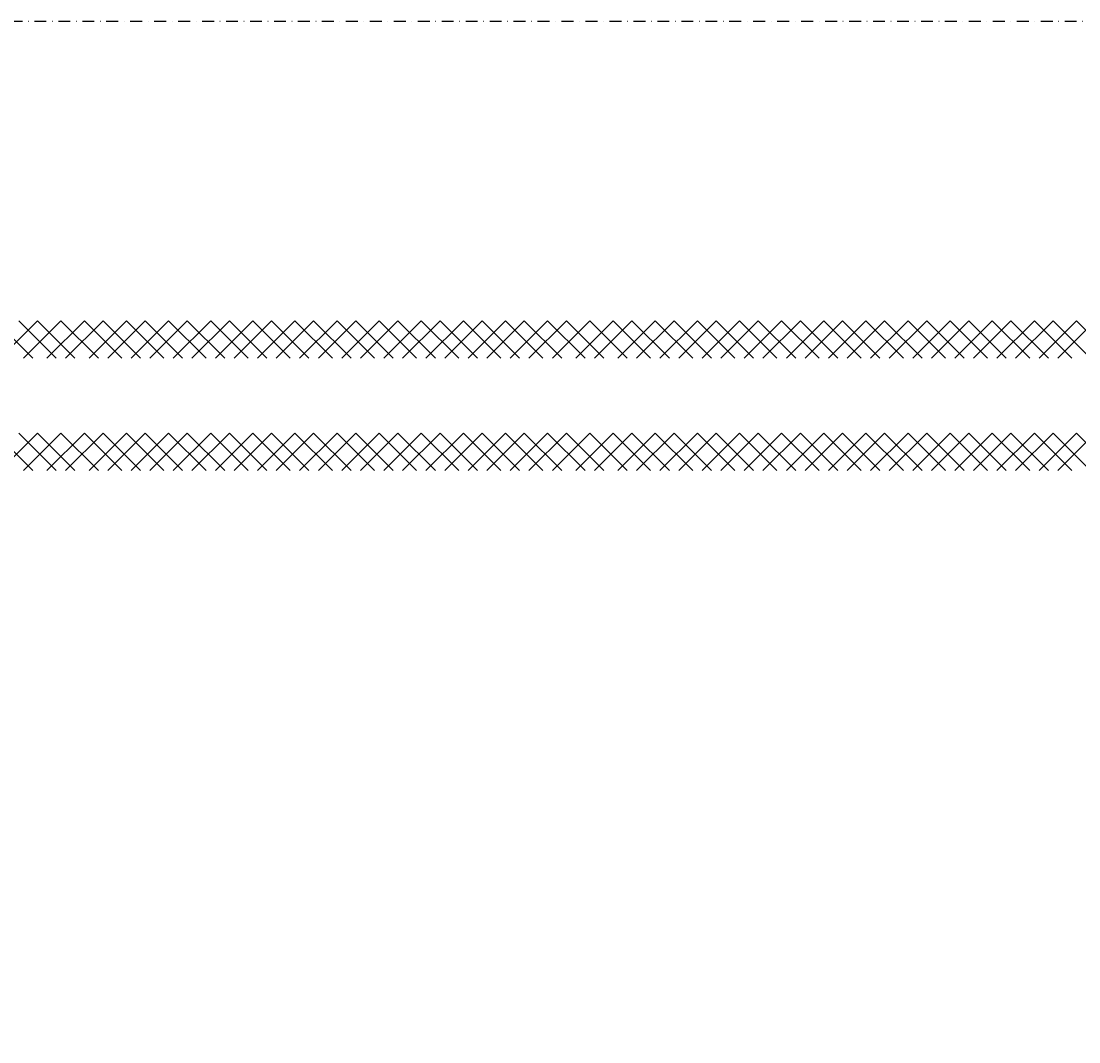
# Model space of a CAD drawing. Header units: millimetres. Extents: x -16263 to 65836, y 12201 to 60971.
# Tile 50 of 66: x 58213 to 58778, y 13546 to 14091. Entities that reach past the tile are written whole.
import ezdxf

# ---------------------------------------------------------------- set-up
doc = ezdxf.new("R2010")
doc.units = ezdxf.units.MM
doc.linetypes.add('DASHDOT', pattern=[25.4, 12.7, -6.35, 0, -6.35])
for name, color, linetype in [('AL$4A---_STEMPEL', 7, 'Continuous'), ('maat', 1, 'Continuous'), ('stramien', 1, 'DASHDOT'), ('vanarris', 253, 'Continuous')]:
    doc.layers.add(name, color=color, linetype=linetype)
doc.styles.get("Standard").update_dxf_attribs({"font": 'arial.ttf'})
doc.dimstyles.new('Annotative', dxfattribs={"dimscale": 0, "dimtxt": 2.5, "dimasz": 2.5, "dimexe": 1.25, "dimexo": 0.625, "dimtad": 1, "dimtxsty": 'Standard', "dimcen": 2.5, "dimadec": 0, "dimazin": 0, "dimtfac": 1, "dimtmove": 0, "dimatfit": 3, "dimfxl": 1, "dimarcsym": 0})

# ---------------------------------------------------------------- blocks, each defined once
blk = doc.blocks.new('vanarris noord')
at = {"layer": 'vanarris', "lineweight": 25}
for p, q in [((41742.5, -5925), (41762.5, -5945)), ((41745, -5945), (41765, -5925)), ((41775, -5945), (41755, -5925)), ((41777.5, -5925), (41757.5, -5945)), ((41765, -5925), (41785, -5945)), ((41770, -5945), (41790, -5925)), ((41797.5, -5945), (41777.5, -5925)), ((41800, -5925), (41780, -5945)), ((41790, -5925), (41810, -5945)), ((41792.5, -5945), (41812.5, -5925)), ((41820, -5945), (41800, -5925)), ((41822.5, -5925), (41802.5, -5945)), ((41812.5, -5925), (41832.5, -5945)), ((41815, -5945), (41835, -5925)), ((41842.5, -5945), (41822.5, -5925)), ((41845, -5925), (41825, -5945)), ((41835, -5925), (41855, -5945)), ((41837.5, -5945), (41857.5, -5925)), ((41865, -5945), (41845, -5925)), ((41867.5, -5925), (41847.5, -5945)), ((41857.5, -5925), (41877.5, -5945)), ((41860, -5945), (41880, -5925)), ((41887.5, -5945), (41867.5, -5925)), ((41890, -5925), (41870, -5945)), ((41880, -5925), (41900, -5945)), ((41882.5, -5945), (41902.5, -5925)), ((41910, -5945), (41890, -5925)), ((41912.5, -5925), (41892.5, -5945)), ((41902.5, -5925), (41922.5, -5945)), ((41905, -5945), (41925, -5925)), ((41932.5, -5945), (41912.5, -5925)), ((41935, -5925), (41915, -5945)), ((41925, -5925), (41945, -5945)), ((41927.5, -5945), (41947.5, -5925)), ((41955, -5945), (41935, -5925)), ((41957.5, -5925), (41937.5, -5945)), ((41947.5, -5925), (41967.5, -5945)), ((41950, -5945), (41970, -5925)), ((41977.5, -5945), (41957.5, -5925)), ((41980, -5925), (41960, -5945)), ((41970, -5925), (41990, -5945)), ((41972.5, -5945), (41992.5, -5925)), ((42000, -5945), (41980, -5925)), ((42002.5, -5925), (41982.5, -5945)), ((41992.5, -5925), (42012.5, -5945)), ((41995, -5945), (42015, -5925)), ((42022.5, -5945), (42002.5, -5925)), ((42025, -5925), (42005, -5945)), ((42015, -5925), (42035, -5945)), ((42017.5, -5945), (42037.5, -5925)), ((42045, -5945), (42025, -5925)), ((42047.5, -5925), (42027.5, -5945)), ((42037.5, -5925), (42057.5, -5945)), ((42040, -5945), (42060, -5925)), ((42067.5, -5945), (42047.5, -5925)), ((42072.5, -5925), (42052.5, -5945)), ((42060, -5925), (42080, -5945)), ((42062.5, -5945), (42082.5, -5925)), ((42092.5, -5945), (42072.5, -5925)), ((42095, -5925), (42075, -5945)), ((42082.5, -5925), (42102.5, -5945)), ((42085, -5945), (42105, -5925)), ((42115, -5945), (42095, -5925)), ((42117.5, -5925), (42097.5, -5945)), ((42105, -5925), (42125, -5945)), ((42107.5, -5945), (42127.5, -5925)), ((42137.5, -5945), (42117.5, -5925)), ((42140, -5925), (42120, -5945)), ((42127.5, -5925), (42147.5, -5945)), ((42130, -5945), (42150, -5925)), ((42160, -5945), (42140, -5925)), ((42162.5, -5925), (42142.5, -5945)), ((42150, -5925), (42170, -5945)), ((42152.5, -5945), (42172.5, -5925)), ((42182.5, -5945), (42162.5, -5925)), ((42185, -5925), (42165, -5945)), ((42172.5, -5925), (42192.5, -5945)), ((42175, -5945), (42195, -5925)), ((42205, -5945), (42185, -5925)), ((42207.5, -5925), (42187.5, -5945)), ((42195, -5925), (42215, -5945)), ((42197.5, -5945), (42217.5, -5925)), ((42227.5, -5945), (42207.5, -5925)), ((42230, -5925), (42210, -5945)), ((42217.5, -5925), (42237.5, -5945)), ((42220, -5945), (42240, -5925)), ((42250, -5945), (42230, -5925)), ((42252.5, -5925), (42232.5, -5945)), ((42240, -5925), (42260, -5945)), ((42242.5, -5945), (42262.5, -5925)), ((42272.5, -5945), (42252.5, -5925)), ((42275, -5925), (42255, -5945)), ((42262.5, -5925), (42282.5, -5945)), ((42265, -5945), (42285, -5925)), ((42295, -5945), (42275, -5925)), ((42297.5, -5925), (42277.5, -5945)), ((42285, -5925), (42305, -5945)), ((42287.5, -5945), (42307.5, -5925)), ((42317.5, -5945), (42297.5, -5925)), ((42320, -5925), (42300, -5945)), ((42307.5, -5925), (42327.5, -5945)), ((42310, -5945), (42330, -5925)), ((42340, -5945), (42320, -5925)), ((41742.5, -5985), (41762.5, -6005)), ((41745, -6005), (41765, -5985)), ((41775, -6005), (41755, -5985)), ((41777.5, -5985), (41757.5, -6005)), ((41765, -5985), (41785, -6005)), ((41770, -6005), (41790, -5985)), ((41797.5, -6005), (41777.5, -5985)), ((41800, -5985), (41780, -6005)), ((41790, -5985), (41810, -6005)), ((41792.5, -6005), (41812.5, -5985)), ((41820, -6005), (41800, -5985)), ((41822.5, -5985), (41802.5, -6005)), ((41812.5, -5985), (41832.5, -6005)), ((41815, -6005), (41835, -5985)), ((41842.5, -6005), (41822.5, -5985)), ((41845, -5985), (41825, -6005)), ((41835, -5985), (41855, -6005)), ((41837.5, -6005), (41857.5, -5985)), ((41865, -6005), (41845, -5985)), ((41867.5, -5985), (41847.5, -6005)), ((41857.5, -5985), (41877.5, -6005)), ((41860, -6005), (41880, -5985)), ((41887.5, -6005), (41867.5, -5985)), ((41890, -5985), (41870, -6005)), ((41880, -5985), (41900, -6005)), ((41882.5, -6005), (41902.5, -5985)), ((41910, -6005), (41890, -5985)), ((41912.5, -5985), (41892.5, -6005)), ((41902.5, -5985), (41922.5, -6005)), ((41905, -6005), (41925, -5985)), ((41932.5, -6005), (41912.5, -5985)), ((41935, -5985), (41915, -6005)), ((41925, -5985), (41945, -6005)), ((41927.5, -6005), (41947.5, -5985)), ((41955, -6005), (41935, -5985)), ((41957.5, -5985), (41937.5, -6005)), ((41947.5, -5985), (41967.5, -6005)), ((41950, -6005), (41970, -5985)), ((41977.5, -6005), (41957.5, -5985)), ((41980, -5985), (41960, -6005)), ((41970, -5985), (41990, -6005)), ((41972.5, -6005), (41992.5, -5985)), ((42000, -6005), (41980, -5985)), ((42002.5, -5985), (41982.5, -6005)), ((41992.5, -5985), (42012.5, -6005)), ((41995, -6005), (42015, -5985)), ((42022.5, -6005), (42002.5, -5985)), ((42025, -5985), (42005, -6005)), ((42015, -5985), (42035, -6005)), ((42017.5, -6005), (42037.5, -5985)), ((42045, -6005), (42025, -5985)), ((42047.5, -5985), (42027.5, -6005)), ((42037.5, -5985), (42057.5, -6005)), ((42040, -6005), (42060, -5985)), ((42067.5, -6005), (42047.5, -5985)), ((42072.5, -5985), (42052.5, -6005)), ((42060, -5985), (42080, -6005)), ((42062.5, -6005), (42082.5, -5985)), ((42092.5, -6005), (42072.5, -5985)), ((42095, -5985), (42075, -6005)), ((42082.5, -5985), (42102.5, -6005)), ((42085, -6005), (42105, -5985)), ((42115, -6005), (42095, -5985)), ((42117.5, -5985), (42097.5, -6005)), ((42105, -5985), (42125, -6005)), ((42107.5, -6005), (42127.5, -5985)), ((42137.5, -6005), (42117.5, -5985)), ((42140, -5985), (42120, -6005)), ((42127.5, -5985), (42147.5, -6005)), ((42130, -6005), (42150, -5985)), ((42160, -6005), (42140, -5985)), ((42162.5, -5985), (42142.5, -6005)), ((42150, -5985), (42170, -6005)), ((42152.5, -6005), (42172.5, -5985)), ((42182.5, -6005), (42162.5, -5985)), ((42185, -5985), (42165, -6005)), ((42172.5, -5985), (42192.5, -6005)), ((42175, -6005), (42195, -5985)), ((42205, -6005), (42185, -5985)), ((42207.5, -5985), (42187.5, -6005)), ((42195, -5985), (42215, -6005)), ((42197.5, -6005), (42217.5, -5985)), ((42227.5, -6005), (42207.5, -5985)), ((42230, -5985), (42210, -6005)), ((42217.5, -5985), (42237.5, -6005)), ((42220, -6005), (42240, -5985)), ((42250, -6005), (42230, -5985)), ((42252.5, -5985), (42232.5, -6005)), ((42240, -5985), (42260, -6005)), ((42242.5, -6005), (42262.5, -5985)), ((42272.5, -6005), (42252.5, -5985)), ((42275, -5985), (42255, -6005)), ((42262.5, -5985), (42282.5, -6005)), ((42265, -6005), (42285, -5985)), ((42295, -6005), (42275, -5985)), ((42297.5, -5985), (42277.5, -6005)), ((42285, -5985), (42305, -6005)), ((42287.5, -6005), (42307.5, -5985)), ((42317.5, -6005), (42297.5, -5985)), ((42320, -5985), (42300, -6005)), ((42307.5, -5985), (42327.5, -6005)), ((42310, -6005), (42330, -5985)), ((42340, -6005), (42320, -5985))]:
    blk.add_line(p, q, dxfattribs=at)
blk = doc.blocks.new('*D283')
at = {"layer": 'Defpoints', "color": 0, "transparency": 16777216}
for p in [(52458.87, 14091.19), (59658.87, 14091.19), (59658.87, 13168.94)]:
    blk.add_point(p, dxfattribs=at)
at = {"layer": 'maat', "color": 0, "lineweight": -2, "transparency": 16777216}
for p, q in [((52458.87, 14090.56), (52458.87, 13167.69)), ((59658.87, 14090.56), (59658.87, 13167.69)), ((52461.37, 13168.94), (59656.37, 13168.94))]:
    blk.add_line(p, q, dxfattribs=at)
at = {"layer": 'maat', "color": 0, "transparency": 16777216}
for points in [[(52461.37, 13169.35), (52461.37, 13168.52), (52458.87, 13168.94)], [(59656.37, 13169.35), (59656.37, 13168.52), (59658.87, 13168.94)]]:
    blk.add_solid(points, dxfattribs=at)
at = {"layer": 'maat', "color": 0, "transparency": 16777216, "insert": (56058.87, 13170.84), "char_height": 2.5, "attachment_point": 5}
blk.add_mtext('7200', dxfattribs=at)

msp = doc.modelspace()

# ---------------------------------------------------------------- linework, layer by layer
at = {"layer": 'stramien', "color": 1, "ltscale": 0.5}
msp.add_lwpolyline([(-16263.493, 14091.188), (63899.959, 14091.188)], dxfattribs=at)

# ---------------------------------------------------------------- block references
at = {"layer": 'AL$4A---_STEMPEL'}
msp.add_blockref('vanarris noord', (16456.374, 19856.188), dxfattribs=at)

# ---------------------------------------------------------------- dimensions: what is measured, and where the dimension line sits
at = {"layer": 'maat'}
dim = msp.add_linear_dim(base=(59658.874, 13168.937), p1=(52458.874, 14091.188), p2=(59658.874, 14091.188), dimstyle='Annotative', dxfattribs=at)
dim.commit()
dim.dimension.update_dxf_attribs({"geometry": '*D283', "text_midpoint": (56058.874, 13170.839)})

doc.saveas('drawing.dxf')
